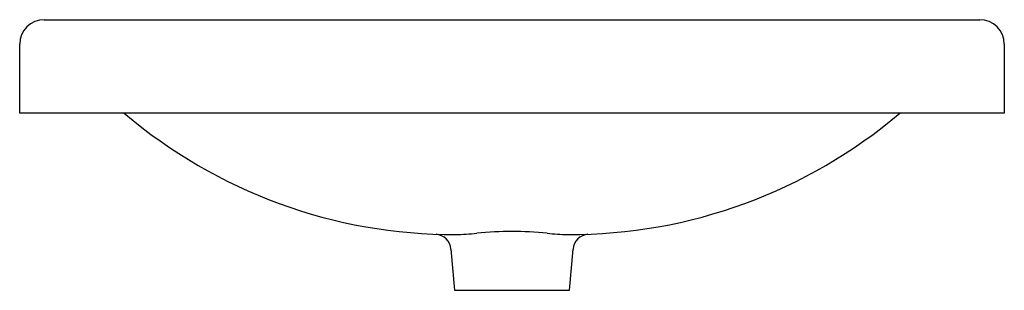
# Model space of a CAD drawing. Header units: millimetres. Extents: x 3896.031 to 3896.631, y 2049.964 to 2050.129.
import ezdxf

# ---------------------------------------------------------------- set-up
doc = ezdxf.new("R2010")
doc.units = ezdxf.units.MM
doc.layers.add('SANINDUSA', color=3, linetype='Continuous')

msp = doc.modelspace()

# ---------------------------------------------------------------- linework, layer by layer
at = {"layer": 'SANINDUSA'}
for p, q in [((3896.04553, 2050.12861), (3896.07053, 2050.12861)), ((3896.07053, 2050.12861), (3896.59053, 2050.12861)), ((3896.59053, 2050.12861), (3896.61553, 2050.12861)), ((3896.03053, 2050.07161), (3896.03053, 2050.11361)), ((3896.63053, 2050.11361), (3896.63053, 2050.07161)), ((3896.07053, 2050.07161), (3896.03053, 2050.07161)), ((3896.59053, 2050.07161), (3896.07053, 2050.07161)), ((3896.63053, 2050.07161), (3896.59053, 2050.07161)), ((3896.3644, 2049.99763), (3896.36486, 2049.99761)), ((3896.29334, 2049.9887), (3896.29553, 2049.96361)), ((3896.36553, 2049.96361), (3896.36773, 2049.98869)), ((3896.29553, 2049.96361), (3896.33053, 2049.96361)), ((3896.33053, 2049.96361), (3896.36553, 2049.96361))]:
    msp.add_line(p, q, dxfattribs=at)
for centre, radius, start, end in [((3896.04553, 2050.11361), 0.015, 90, 180), ((3896.61553, 2050.11361), 0.015, 0, 90), ((3896.29534, 2050.30772), 0.31011, 229.58501, 270.16067), ((3896.36571, 2050.30776), 0.31015, 269.84268, 310.41203), ((3896.2834, 2049.98786), 0.00998, 4.87892, 84.99812), ((3896.28949, 2050.2181), 0.22059, 271.74428, 275.10548), ((3896.33053, 2049.78175), 0.21769, 84.35632, 95.64368), ((3896.37061, 2050.20311), 0.20558, 264.78813, 268.26819), ((3896.37764, 2049.98792), 0.00992, 94.87565, 175.50654)]:
    msp.add_arc(centre, radius, start, end, dxfattribs=at)

doc.saveas('drawing.dxf')
